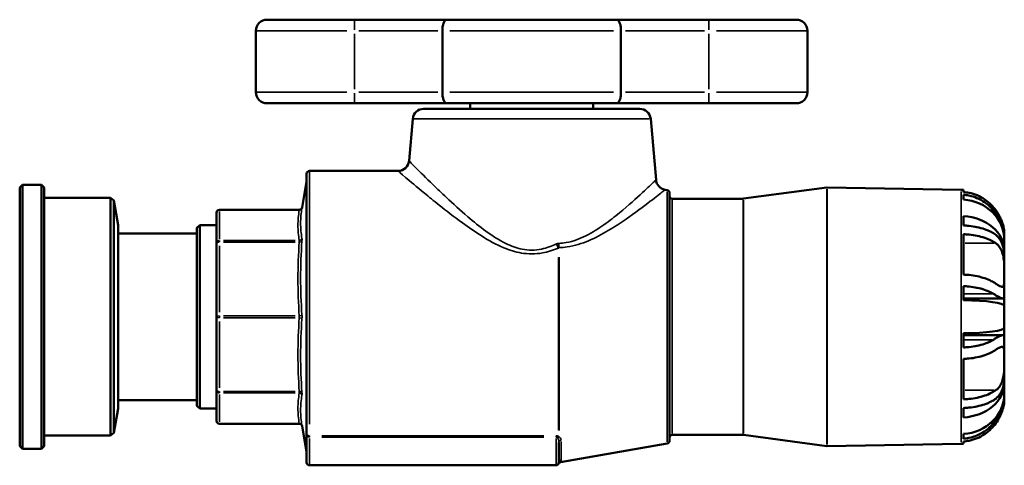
# Model space of a CAD drawing. Header units: millimetres. Extents: x -90 to 918, y -118 to 634.
# Tile 5 of 7: x 503 to 682, y 220 to 301. Entities that reach past the tile are written whole.
import ezdxf

# ---------------------------------------------------------------- set-up
doc = ezdxf.new("R2010")
doc.units = ezdxf.units.MM
doc.layers.add('Visible (ANSI)', color=7, linetype='Continuous', lineweight=50)
doc.layers.add('Visible Narrow (ANSI)', color=7, linetype='Continuous', lineweight=35)

msp = doc.modelspace()

# ---------------------------------------------------------------- linework, layer by layer
at = {"layer": 'Visible (ANSI)'}
for p, q in [((547.9241, 300.9274), (563.8241, 300.9274)), ((580.6014, 300.9274), (563.8241, 300.9274)), ((580.6014, 300.9274), (611.4868, 300.9274)), ((628.2641, 300.9274), (611.4868, 300.9274)), ((628.2641, 300.9274), (644.1641, 300.9274)), ((545.9241, 298.9274), (545.9241, 287.7274)), ((579.8103, 298.9274), (579.8103, 287.7274)), ((612.2779, 287.7274), (612.2779, 298.9274)), ((646.1641, 298.9274), (646.1641, 287.7274)), ((563.8241, 285.7274), (547.9241, 285.7274)), ((563.8241, 285.7274), (580.6014, 285.7274)), ((576.4029, 284.7274), (615.6853, 284.7274)), ((611.4868, 285.7274), (580.6014, 285.7274)), ((584.8566, 284.7274), (584.8566, 285.7274)), ((607.2316, 284.7274), (607.2316, 285.7274)), ((611.4868, 285.7274), (628.2641, 285.7274)), ((644.1641, 285.7274), (628.2641, 285.7274)), ((574.4105, 282.9017), (573.7414, 275.2531)), ((617.6777, 282.9017), (618.6476, 271.8158)), ((555.1358, 225.6957), (555.1358, 272.9274)), ((555.6358, 273.4274), (571.749, 273.4274)), ((502.9641, 270.4274), (503.4641, 270.9274)), ((502.9641, 223.4274), (502.9641, 270.4274)), ((503.4641, 270.9274), (503.4641, 222.9274)), ((503.4641, 270.9274), (506.9391, 270.9274)), ((506.9391, 222.9274), (506.9391, 270.9274)), ((507.4391, 270.4274), (506.9391, 270.9274)), ((507.4391, 270.4274), (507.4391, 223.4274)), ((554.2912, 266.7824), (555.1282, 271.5293)), ((634.5621, 268.3968), (649.7068, 270.4224)), ((674.1529, 270.0013), (649.7818, 270.4267)), ((507.4391, 268.5274), (519.4691, 268.5274)), ((519.4691, 225.3274), (519.4691, 268.5274)), ((520.0583, 268.0354), (519.4691, 268.5274)), ((620.6909, 269.9502), (620.2927, 270.0204)), ((621.1041, 269.4578), (621.1041, 224.3969)), ((674.5441, 269.9848), (674.5441, 269.5916)), ((674.5441, 269.0903), (674.5441, 268.2297)), ((520.0583, 268.0354), (520.0583, 225.8194)), ((520.8641, 263.5874), (520.0583, 268.0354)), ((621.6041, 268.3924), (634.4958, 268.3924)), ((538.7641, 265.8692), (538.7641, 260.3213)), ((539.2641, 266.3692), (553.7988, 266.3692)), ((674.5441, 265.2201), (674.5441, 263.5168)), ((520.8641, 230.2673), (520.8641, 263.5874)), ((535.1841, 263.0874), (535.6841, 263.5874)), ((535.6841, 263.5874), (535.6841, 230.2673)), ((535.6841, 263.5874), (538.7641, 263.5874)), ((520.8641, 262.0729), (535.1841, 262.0729)), ((535.1841, 230.7673), (535.1841, 263.0874)), ((674.5441, 261.9315), (674.5441, 254.5876)), ((681.9641, 261.4723), (681.94, 261.4723)), ((681.9641, 262.0525), (681.9641, 261.4723)), ((681.9641, 261.4723), (681.9641, 260.9012)), ((538.7641, 260.3213), (538.7641, 246.9274)), ((681.9641, 260.9012), (681.9641, 258.927)), ((681.9641, 258.927), (681.8944, 258.927)), ((681.9641, 258.927), (681.9641, 257.7931)), ((681.9641, 257.7931), (681.9641, 254.4899)), ((681.9641, 254.4899), (681.9641, 250.6066)), ((674.5441, 252.5009), (674.5441, 249.937)), ((681.9641, 250.6066), (681.9641, 248.9016)), ((681.7158, 250.2499), (674.5441, 250.2499)), ((681.9641, 248.9016), (681.9641, 244.9531)), ((538.7641, 246.9274), (538.7641, 233.5335)), ((674.5441, 243.9178), (674.5441, 241.3538)), ((681.7158, 243.6048), (674.5441, 243.6048)), ((681.9641, 244.9531), (681.9641, 243.2481)), ((681.9641, 243.2481), (681.9641, 239.3648)), ((674.5441, 239.2672), (674.5441, 231.9233)), ((681.9641, 239.3648), (681.9641, 236.0617)), ((681.9641, 234.9278), (681.8944, 234.9278)), ((681.9641, 236.0617), (681.9641, 234.9278)), ((681.9641, 234.9278), (681.9641, 232.9536)), ((538.7641, 233.5335), (538.7641, 227.9855)), ((681.9641, 232.9536), (681.9641, 232.3824)), ((520.8641, 231.7819), (535.1841, 231.7819)), ((681.9641, 232.3824), (681.94, 232.3824)), ((681.9641, 232.3824), (681.9641, 231.8022)), ((520.8641, 230.2673), (520.0583, 225.8194)), ((535.1841, 230.7673), (535.6841, 230.2673)), ((535.6841, 230.2673), (538.7641, 230.2673)), ((674.5441, 230.338), (674.5441, 228.6347)), ((539.2641, 227.4855), (553.7988, 227.4855)), ((520.0583, 225.8194), (519.4691, 225.3274)), ((554.2912, 227.0723), (555.1282, 222.3255)), ((555.1358, 225.6957), (555.1358, 225.2211)), ((674.5441, 225.625), (674.5441, 224.7644)), ((507.4391, 225.3274), (519.4691, 225.3274)), ((555.1358, 225.2211), (555.1358, 220.4274)), ((600.9711, 220.4274), (600.9711, 224.0748)), ((620.6909, 223.9045), (601.2836, 220.4825)), ((621.6041, 225.4624), (634.4958, 225.4624)), ((634.5621, 225.458), (649.7068, 223.4324)), ((674.1529, 223.8534), (649.7818, 223.428)), ((674.5441, 224.2631), (674.5441, 223.8699)), ((502.9641, 223.4274), (503.4641, 222.9274)), ((503.4641, 222.9274), (506.9391, 222.9274)), ((507.4391, 223.4274), (506.9391, 222.9274)), ((555.6358, 219.9274), (600.4711, 219.9274))]:
    msp.add_line(p, q, dxfattribs=at)
for centre, radius, start, end in [((547.9241, 298.9274), 2, 90, 180), ((644.1641, 298.9274), 2, 0, 90), ((547.9241, 287.7274), 2, 180, 270), ((644.1641, 287.7274), 2, 270, 0), ((576.4029, 282.7274), 2, 90, 175), ((615.6853, 282.7274), 2, 5, 90), ((571.749, 275.4274), 2, 270, 355), ((555.6358, 272.9274), 0.5, 90, 180), ((554.6358, 271.6161), 0.5, 350, 0), ((620.64, 271.9901), 2, 185, 260), ((649.7731, 269.9268), 0.5, 89, 97.618075), ((620.6041, 269.4578), 0.5, 0, 80), ((621.6041, 268.8924), 0.5, 180, 270), ((674.0141, 262.0525), 7.95, 86.177446, 89), ((553.7988, 266.8692), 0.5, 270, 350), ((634.4958, 268.8924), 0.5, 270, 277.618075), ((539.2641, 265.8692), 0.5, 90, 180), ((539.2641, 227.9855), 0.5, 180, 270), ((553.7988, 226.9855), 0.5, 10, 90), ((620.6041, 224.3969), 0.5, 280, 0), ((621.6041, 224.9624), 0.5, 90, 180), ((634.4958, 224.9624), 0.5, 82.381925, 90), ((674.0141, 231.8022), 7.95, 271, 273.822554), ((554.6358, 222.2386), 0.5, 0, 10), ((649.7731, 223.928), 0.5, 262.381925, 271), ((555.6358, 220.4274), 0.5, 180, 270), ((600.4711, 220.4274), 0.5, 270, 0), ((601.3704, 219.9901), 0.5, 100, 154.068042)]:
    msp.add_arc(centre, radius, start, end, dxfattribs=at)
for centre, ratio, start_param, end_param in [((674.0141, 260.9012), 0.92387953, 0, 1.50408018), ((674.0141, 258.927), 0.79335334, 0, 1.50408018), ((674.0141, 248.9016), 0.13052619, 0, 1.50408018), ((674.0141, 244.9531), 0.13052619, 4.77910513, 6.28318531), ((674.0141, 234.9278), 0.79335334, 4.77910513, 6.28318531), ((674.0141, 232.9536), 0.92387953, 4.77910513, 6.28318531)]:
    msp.add_ellipse(centre, major_axis=(7.95, 0), ratio=ratio, start_param=start_param, end_param=end_param, dxfattribs=at)
for points, knots in [([(580.6014, 300.9274), (580.6006, 300.9274), (580.5997, 300.9274), (580.5384, 300.9269), (580.4783, 300.9097), (580.3617, 300.8425), (580.3053, 300.7928), (580.1605, 300.616), (580.0782, 300.4603), (579.9459, 300.084), (579.8951, 299.8718), (579.8275, 299.4121), (579.8103, 299.1713), (579.8103, 298.9274)], [-0.654157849, -0.654157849, -0.654157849, -0.654157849, -0.653472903, -0.653472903, -0.605204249, -0.605204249, -0.55731498, -0.55731498, -0.475990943, -0.475990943, -0.400110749, -0.400110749, -0.326736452, -0.326736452, -0.326736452, -0.326736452]), ([(611.4868, 300.9274), (611.4877, 300.9274), (611.4885, 300.9274), (611.5499, 300.9269), (611.6099, 300.9097), (611.7266, 300.8425), (611.783, 300.7928), (611.9278, 300.616), (612.01, 300.4603), (612.1424, 300.084), (612.1931, 299.8718), (612.2608, 299.4121), (612.2779, 299.1713), (612.2779, 298.9274)], [-0.000684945, -0.000684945, -0.000684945, -0.000684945, 0, 0, 0.048268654, 0.048268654, 0.096157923, 0.096157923, 0.17748196, 0.17748196, 0.253362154, 0.253362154, 0.326736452, 0.326736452, 0.326736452, 0.326736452]), ([(579.8103, 287.7274), (579.8103, 287.4834), (579.8275, 287.2426), (579.8951, 286.783), (579.9459, 286.5708), (580.0782, 286.1945), (580.1605, 286.0388), (580.3053, 285.8619), (580.3617, 285.8122), (580.4783, 285.745), (580.5384, 285.7279), (580.5997, 285.7274), (580.6006, 285.7274), (580.6014, 285.7274)], [-0.326736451, -0.326736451, -0.326736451, -0.326736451, -0.253362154, -0.253362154, -0.177481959, -0.177481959, -0.096157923, -0.096157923, -0.048268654, -0.048268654, 0, 0, 0.000684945, 0.000684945, 0.000684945, 0.000684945]), ([(611.4868, 285.7274), (611.4877, 285.7274), (611.4885, 285.7274), (611.5499, 285.7279), (611.6099, 285.745), (611.7266, 285.8122), (611.783, 285.8619), (611.9278, 286.0388), (612.01, 286.1945), (612.1424, 286.5708), (612.1931, 286.783), (612.2608, 287.2426), (612.2779, 287.4834), (612.2779, 287.7274)], [-0.654157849, -0.654157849, -0.654157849, -0.654157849, -0.653472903, -0.653472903, -0.605204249, -0.605204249, -0.55731498, -0.55731498, -0.475990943, -0.475990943, -0.400110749, -0.400110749, -0.326736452, -0.326736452, -0.326736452, -0.326736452]), ([(680.4269, 266.2925), (680.1718, 266.6489), (679.8898, 266.9793), (679.2608, 267.6152), (678.8492, 267.9627), (677.9616, 268.5623), (677.4856, 268.8144), (676.5831, 269.1916), (676.0738, 269.3521), (675.2165, 269.5242), (674.8751, 269.5691), (674.5441, 269.5916)], [4.136227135, 4.136227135, 4.136227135, 4.136227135, 4.257176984, 4.257176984, 4.404547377, 4.404547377, 4.55191777, 4.55191777, 4.69800116, 4.69800116, 4.792515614, 4.792515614, 4.792515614, 4.792515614]), ([(674.5441, 269.0903), (674.8701, 269.0677), (675.2062, 269.0228), (676.0526, 268.8508), (676.5563, 268.6901), (677.4535, 268.311), (677.9287, 268.0558), (678.8135, 267.4497), (679.2233, 267.0987), (679.7051, 266.6048), (679.8429, 266.4529), (679.9773, 266.2925)], [0.05156186, 0.05156186, 0.05156186, 0.05156186, 0.144636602, 0.144636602, 0.289273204, 0.289273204, 0.436857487, 0.436857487, 0.58444177, 0.58444177, 0.643831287, 0.643831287, 0.643831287, 0.643831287]), ([(679.9773, 266.2925), (680.2749, 265.9373), (680.5462, 265.5614), (680.9882, 264.8452), (681.1667, 264.5112), (681.4325, 263.9273), (681.5306, 263.6802), (681.7065, 263.1639), (681.7797, 262.8982), (681.9264, 262.2122), (681.9641, 261.8195), (681.9641, 261.4723)], [-0.596069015, -0.596069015, -0.596069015, -0.596069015, -0.457212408, -0.457212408, -0.340827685, -0.340827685, -0.255105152, -0.255105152, -0.159661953, -0.159661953, 0, 0, 0, 0]), ([(681.9641, 262.0525), (681.9641, 262.0525), (681.9641, 262.0528), (681.9641, 262.0641), (681.9662, 262.1643), (681.9436, 262.547), (681.9155, 262.8386), (681.7817, 263.4723), (681.7004, 263.7721), (681.5042, 264.3281), (681.4063, 264.5693), (681.1724, 265.0732), (681.0359, 265.3331), (680.7433, 265.8294), (680.5902, 266.0644), (680.4269, 266.2925)], [-1.189862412, -1.189862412, -1.189862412, -1.189862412, -1.182549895, -1.182549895, -1.058908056, -1.058908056, -0.925949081, -0.925949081, -0.829099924, -0.829099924, -0.759033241, -0.759033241, -0.685044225, -0.685044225, -0.616050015, -0.616050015, -0.616050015, -0.616050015]), ([(679.9773, 262.1179), (679.8429, 262.1981), (679.7051, 262.274), (679.2233, 262.5209), (678.8135, 262.6964), (677.9287, 262.9995), (677.4535, 263.1271), (676.5563, 263.3167), (676.0526, 263.397), (675.2062, 263.483), (674.8701, 263.5054), (674.5441, 263.5168)], [4.455203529, 4.455203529, 4.455203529, 4.455203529, 4.514593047, 4.514593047, 4.66217733, 4.66217733, 4.809761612, 4.809761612, 4.954398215, 4.954398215, 5.047472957, 5.047472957, 5.047472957, 5.047472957]), ([(674.5441, 261.9315), (674.8751, 261.9202), (675.2165, 261.8977), (676.0738, 261.8117), (676.5831, 261.7314), (677.4856, 261.5428), (677.9616, 261.4168), (678.8492, 261.117), (679.2608, 260.9432), (679.8898, 260.6253), (680.1718, 260.4601), (680.4269, 260.2819)], [0.051568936, 0.051568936, 0.051568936, 0.051568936, 0.14608339, 0.14608339, 0.292166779, 0.292166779, 0.439537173, 0.439537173, 0.586907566, 0.586907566, 0.707857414, 0.707857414, 0.707857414, 0.707857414]), ([(681.9641, 257.7931), (681.9641, 257.8497), (681.9637, 257.9061), (681.9546, 258.4711), (681.9082, 258.9583), (681.7525, 259.6822), (681.679, 259.9339), (681.5058, 260.3868), (681.4101, 260.5887), (681.1525, 261.0349), (680.9806, 261.2654), (680.5464, 261.7265), (680.2749, 261.9402), (679.9773, 262.1179)], [-0.743573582, -0.743573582, -0.743573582, -0.743573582, -0.726234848, -0.726234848, -0.569517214, -0.569517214, -0.478968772, -0.478968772, -0.396950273, -0.396950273, -0.285055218, -0.285055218, -0.145328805, -0.145328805, -0.145328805, -0.145328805]), ([(680.4269, 260.2819), (680.5814, 260.174), (680.7233, 260.0512), (681.0409, 259.7146), (681.2064, 259.4811), (681.4712, 258.9747), (681.574, 258.7135), (681.7626, 258.0676), (681.833, 257.6781), (681.9363, 256.755), (681.9534, 256.226), (681.9654, 255.2823), (681.9641, 254.8701), (681.9641, 254.4899)], [-2.239614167, -2.239614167, -2.239614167, -2.239614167, -2.157988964, -2.157988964, -2.039703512, -2.039703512, -1.935489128, -1.935489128, -1.802417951, -1.802417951, -1.633551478, -1.633551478, -1.49246357, -1.49246357, -1.49246357, -1.49246357]), ([(680.4269, 252.938), (680.1718, 253.1162), (679.8898, 253.2814), (679.2608, 253.5993), (678.8492, 253.7731), (677.9616, 254.0729), (677.4856, 254.199), (676.5831, 254.3875), (676.0738, 254.4678), (675.2165, 254.5538), (674.8751, 254.5763), (674.5441, 254.5876)], [4.13619609, 4.13619609, 4.13619609, 4.13619609, 4.257145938, 4.257145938, 4.404516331, 4.404516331, 4.551886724, 4.551886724, 4.697970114, 4.697970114, 4.792484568, 4.792484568, 4.792484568, 4.792484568]), ([(681.9641, 254.4899), (681.9641, 254.385), (681.9641, 254.2825), (681.964, 253.7766), (681.9647, 253.4238), (681.931, 252.8327), (681.8923, 252.6129), (681.7395, 252.4044), (681.6548, 252.3661), (681.4419, 252.374), (681.3213, 252.4114), (680.9919, 252.5651), (680.7709, 252.7019), (680.4913, 252.8932), (680.4594, 252.9153), (680.4269, 252.938)], [-1.49246357, -1.49246357, -1.49246357, -1.49246357, -1.453509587, -1.453509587, -1.294876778, -1.294876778, -1.123093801, -1.123093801, -1.006266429, -1.006266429, -0.901840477, -0.901840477, -0.762024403, -0.762024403, -0.744314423, -0.744314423, -0.744314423, -0.744314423]), ([(674.5441, 252.5009), (674.8701, 252.4896), (675.2062, 252.4672), (676.0526, 252.3811), (676.5563, 252.3008), (677.4535, 252.1113), (677.9287, 251.9837), (678.8135, 251.6806), (679.2233, 251.5051), (679.7051, 251.2582), (679.8429, 251.1822), (679.9773, 251.102)], [0.05156186, 0.05156186, 0.05156186, 0.05156186, 0.144636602, 0.144636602, 0.289273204, 0.289273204, 0.436857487, 0.436857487, 0.58444177, 0.58444177, 0.643831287, 0.643831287, 0.643831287, 0.643831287]), ([(679.9773, 251.102), (680.307, 250.9052), (680.6044, 250.7275), (681.0152, 250.5021), (681.1527, 250.4316), (681.367, 250.336), (681.4499, 250.3042), (681.6054, 250.2587), (681.6754, 250.2476), (681.8318, 250.2551), (681.8957, 250.2988), (681.954, 250.4406), (681.9641, 250.5151), (681.9641, 250.6066)], [-0.717862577, -0.717862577, -0.717862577, -0.717862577, -0.564116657, -0.564116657, -0.474147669, -0.474147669, -0.406666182, -0.406666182, -0.331863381, -0.331863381, -0.206700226, -0.206700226, -0.123067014, -0.123067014, -0.123067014, -0.123067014]), ([(681.9641, 243.2481), (681.9641, 243.3941), (681.9382, 243.4958), (681.8277, 243.5954), (681.7595, 243.6114), (681.6037, 243.5957), (681.5273, 243.5761), (681.3463, 243.5111), (681.2406, 243.4642), (680.9234, 243.3067), (680.6917, 243.1754), (680.2884, 242.9385), (680.1365, 242.8478), (679.9773, 242.7527)], [-0.815494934, -0.815494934, -0.815494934, -0.815494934, -0.681590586, -0.681590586, -0.579568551, -0.579568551, -0.50591268, -0.50591268, -0.427094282, -0.427094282, -0.292707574, -0.292707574, -0.218144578, -0.218144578, -0.218144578, -0.218144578]), ([(679.9773, 242.7527), (679.8429, 242.6725), (679.7051, 242.5966), (679.2233, 242.3496), (678.8135, 242.1742), (677.9287, 241.8711), (677.4535, 241.7435), (676.5563, 241.5539), (676.0526, 241.4736), (675.2062, 241.3876), (674.8701, 241.3651), (674.5441, 241.3538)], [4.455337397, 4.455337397, 4.455337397, 4.455337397, 4.514726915, 4.514726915, 4.662311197, 4.662311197, 4.80989548, 4.80989548, 4.954532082, 4.954532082, 5.047606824, 5.047606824, 5.047606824, 5.047606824]), ([(674.5441, 239.2672), (674.8751, 239.2784), (675.2165, 239.3009), (676.0738, 239.387), (676.5831, 239.4672), (677.4856, 239.6558), (677.9616, 239.7819), (678.8492, 240.0817), (679.2608, 240.2554), (679.8898, 240.5733), (680.1718, 240.7385), (680.4269, 240.9167)], [0.051568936, 0.051568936, 0.051568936, 0.051568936, 0.14608339, 0.14608339, 0.292166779, 0.292166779, 0.439537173, 0.439537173, 0.586907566, 0.586907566, 0.707857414, 0.707857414, 0.707857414, 0.707857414]), ([(680.4269, 240.9167), (680.52, 240.9818), (680.6087, 241.0419), (680.9131, 241.2405), (681.1076, 241.3517), (681.4073, 241.4715), (681.5202, 241.4944), (681.7212, 241.4653), (681.798, 241.3988), (681.9217, 241.1159), (681.9465, 240.8597), (681.9664, 240.1982), (681.9641, 239.8064), (681.9641, 239.3648)], [-2.194537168, -2.194537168, -2.194537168, -2.194537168, -2.145474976, -2.145474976, -2.017458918, -2.017458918, -1.913180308, -1.913180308, -1.789409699, -1.789409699, -1.621726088, -1.621726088, -1.461476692, -1.461476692, -1.461476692, -1.461476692]), ([(681.9641, 239.3648), (681.9641, 239.3215), (681.9641, 239.2778), (681.9641, 238.7879), (681.966, 238.3041), (681.9408, 237.2702), (681.9099, 236.7288), (681.7718, 235.8469), (681.6912, 235.5034), (681.4833, 234.9075), (681.3651, 234.6549), (681.0458, 234.1379), (680.8343, 233.8966), (680.5411, 233.6559), (680.4849, 233.6133), (680.4269, 233.5728)], [-1.461476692, -1.461476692, -1.461476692, -1.461476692, -1.445777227, -1.445777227, -1.287504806, -1.287504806, -1.117674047, -1.117674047, -0.998461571, -0.998461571, -0.893913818, -0.893913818, -0.759429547, -0.759429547, -0.72864615, -0.72864615, -0.72864615, -0.72864615]), ([(679.9773, 231.7369), (680.0426, 231.7759), (680.1068, 231.8166), (680.5001, 232.0833), (680.7936, 232.3568), (681.171, 232.8566), (681.2867, 233.0403), (681.4785, 233.4106), (681.5573, 233.593), (681.7133, 234.0314), (681.7829, 234.2916), (681.9268, 235.0403), (681.9641, 235.5419), (681.9641, 236.0617)], [-0.625201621, -0.625201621, -0.625201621, -0.625201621, -0.594720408, -0.594720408, -0.434334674, -0.434334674, -0.351920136, -0.351920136, -0.280226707, -0.280226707, -0.188439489, -0.188439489, -0.028971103, -0.028971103, -0.028971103, -0.028971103]), ([(680.4269, 233.5728), (680.1718, 233.3946), (679.8898, 233.2294), (679.2608, 232.9115), (678.8492, 232.7378), (677.9616, 232.438), (677.4856, 232.3119), (676.5831, 232.1233), (676.0738, 232.0431), (675.2165, 231.957), (674.8751, 231.9345), (674.5441, 231.9233)], [4.136195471, 4.136195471, 4.136195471, 4.136195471, 4.25714532, 4.25714532, 4.404515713, 4.404515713, 4.551886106, 4.551886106, 4.697969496, 4.697969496, 4.79248395, 4.79248395, 4.79248395, 4.79248395]), ([(674.5441, 230.338), (674.8701, 230.3493), (675.2062, 230.3717), (676.0526, 230.4578), (676.5563, 230.5381), (677.4535, 230.7276), (677.9287, 230.8552), (678.8135, 231.1583), (679.2233, 231.3338), (679.7051, 231.5807), (679.8429, 231.6567), (679.9773, 231.7369)], [0.05156186, 0.05156186, 0.05156186, 0.05156186, 0.144636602, 0.144636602, 0.289273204, 0.289273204, 0.436857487, 0.436857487, 0.58444177, 0.58444177, 0.643831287, 0.643831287, 0.643831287, 0.643831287]), ([(681.9641, 232.3824), (681.9641, 232.172), (681.9504, 231.9436), (681.8779, 231.3885), (681.8089, 231.0582), (681.6504, 230.5201), (681.5839, 230.3243), (681.441, 229.9539), (681.3671, 229.7804), (681.1829, 229.3856), (681.0687, 229.1653), (680.6672, 228.4639), (680.3421, 227.9978), (679.9773, 227.5622)], [-0.596658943, -0.596658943, -0.596658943, -0.596658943, -0.49934701, -0.49934701, -0.376125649, -0.376125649, -0.307330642, -0.307330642, -0.24719088, -0.24719088, -0.170447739, -0.170447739, 0, 0, 0, 0]), ([(680.4269, 227.5622), (680.4829, 227.6405), (680.5374, 227.719), (680.8329, 228.1591), (681.0477, 228.5328), (681.3703, 229.1978), (681.4891, 229.4839), (681.6968, 230.0725), (681.7768, 230.3642), (681.9113, 230.9896), (681.9412, 231.2818), (681.9672, 231.6938), (681.9641, 231.8022), (681.9641, 231.8022)], [-2.175641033, -2.175641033, -2.175641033, -2.175641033, -2.14607881, -2.14607881, -2.010538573, -2.010538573, -1.905635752, -1.905635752, -1.786474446, -1.786474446, -1.62037043, -1.62037043, -1.448061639, -1.448061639, -1.448061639, -1.448061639]), ([(679.9773, 227.5622), (679.8429, 227.4018), (679.7051, 227.2499), (679.2233, 226.7561), (678.8135, 226.4051), (677.9287, 225.7989), (677.4535, 225.5438), (676.5563, 225.1646), (676.0526, 225.004), (675.2062, 224.832), (674.8701, 224.7871), (674.5441, 224.7644)], [4.455337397, 4.455337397, 4.455337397, 4.455337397, 4.514726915, 4.514726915, 4.662311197, 4.662311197, 4.80989548, 4.80989548, 4.954532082, 4.954532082, 5.047606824, 5.047606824, 5.047606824, 5.047606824]), ([(674.5441, 224.2631), (674.8751, 224.2856), (675.2165, 224.3305), (676.0738, 224.5027), (676.5831, 224.6632), (677.4856, 225.0403), (677.9616, 225.2925), (678.8492, 225.8921), (679.2608, 226.2396), (679.8898, 226.8754), (680.1718, 227.2058), (680.4269, 227.5622)], [0.051568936, 0.051568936, 0.051568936, 0.051568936, 0.14608339, 0.14608339, 0.292166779, 0.292166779, 0.439537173, 0.439537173, 0.586907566, 0.586907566, 0.707857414, 0.707857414, 0.707857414, 0.707857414])]:
    msp.add_open_spline(points, degree=3, knots=knots, dxfattribs=at)
at = {"layer": 'Visible Narrow (ANSI)'}
for p, q in [((563.8241, 300.9212), (563.8241, 299.0843)), ((628.2641, 300.9212), (628.2641, 299.0843)), ((562.4197, 298.9274), (545.9793, 298.9274)), ((563.8241, 298.3674), (563.8241, 288.2874)), ((564.6234, 298.9274), (579.011, 298.9274)), ((610.9166, 298.9274), (581.1717, 298.9274)), ((613.0773, 298.9274), (627.4648, 298.9274)), ((628.2641, 298.3674), (628.2641, 288.2874)), ((646.1089, 298.9274), (629.6685, 298.9274)), ((545.9793, 287.7274), (562.4197, 287.7274)), ((563.8241, 287.5705), (563.8241, 285.7335)), ((579.011, 287.7274), (564.6234, 287.7274)), ((581.1717, 287.7274), (610.9166, 287.7274)), ((627.4648, 287.7274), (613.0773, 287.7274)), ((628.2641, 287.5705), (628.2641, 285.7335)), ((629.6685, 287.7274), (646.1089, 287.7274)), ((617.4114, 282.9017), (574.6769, 282.9017)), ((555.6358, 273.2162), (555.6358, 227.3867)), ((555.1282, 222.6283), (555.1282, 271.2264)), ((620.6909, 224.188), (620.6909, 269.6668)), ((649.7068, 223.7216), (649.7068, 270.1331)), ((649.7818, 270.1374), (649.7818, 223.7173)), ((674.1529, 224.1375), (674.1529, 269.7172)), ((621.6041, 268.1281), (621.6041, 225.7266)), ((634.4958, 225.7266), (634.4958, 268.1281)), ((634.5621, 268.1325), (634.5621, 225.7223)), ((539.2641, 266.3691), (539.2641, 266.3348)), ((539.2641, 261.0606), (539.2641, 266.0538)), ((539.9902, 266.3312), (553.0599, 266.3312)), ((679.9491, 266.2925), (679.4413, 266.2925)), ((539.2641, 260.7754), (539.2641, 260.5306)), ((539.2641, 247.7884), (539.2641, 259.8429)), ((553.0599, 260.7832), (539.9902, 260.7832)), ((539.9902, 260.5126), (553.0599, 260.5126)), ((680.1328, 260.2819), (674.8383, 260.2819)), ((601.0141, 257.7696), (601.0141, 226.2431)), ((600.9273, 226.3352), (600.9273, 257.6717)), ((679.7056, 251.102), (674.8158, 251.102)), ((539.2641, 247.1004), (539.2641, 246.7543)), ((553.0599, 247.1187), (539.9902, 247.1187)), ((539.2641, 234.0118), (539.2641, 246.0663)), ((539.9902, 246.736), (553.0599, 246.736)), ((679.7056, 242.7527), (674.8158, 242.7527)), ((539.2641, 233.3241), (539.2641, 233.0794)), ((539.2641, 227.801), (539.2641, 232.7941)), ((553.0599, 233.3421), (539.9902, 233.3421)), ((539.9902, 233.0715), (553.0599, 233.0715)), ((680.1328, 233.5728), (674.8383, 233.5728)), ((539.2641, 227.5199), (539.2641, 227.4856)), ((553.0599, 227.5236), (539.9902, 227.5236)), ((679.9491, 227.5622), (679.4413, 227.5622)), ((555.6358, 225.0642), (555.6358, 225.2784)), ((555.6358, 220.1835), (555.6358, 224.7939)), ((598.2293, 225.2874), (557.8776, 225.2874)), ((557.8776, 225.0501), (598.2293, 225.0501)), ((600.4711, 225.0642), (600.4711, 225.2784)), ((600.4711, 224.7939), (600.4711, 220.1835)), ((601.3842, 224.2314), (601.3842, 221.0051))]:
    msp.add_line(p, q, dxfattribs=at)
for centre, major_axis, ratio, start_param, end_param in [((539.2641, 265.8692), (-0.5, 0), 0.92387953, 4.7909288, 6.20464549), ((553.786, 266.7931), (0.4931, -0.0829), 0.92197393, 4.9365656, 6.20412867), ((539.2641, 260.3213), (-0.5, 0), 0.92387953, 4.7909288, 6.20464549), ((539.2641, 260.3213), (-0.5, 0), 0.38268343, 4.7909288, 6.20464549), ((553.786, 261.2452), (0.4931, 0.0829), 0.92197393, 4.6290527, 5.89661577), ((553.786, 260.704), (0.4988, -0.0347), 0.38189411, 4.80939319, 6.07695626), ((600.9273, 260.3428), (0.8009, -1.8327), 0.20892466, 4.73831172, 5.13624768), ((601.3614, 260.4437), (0.053, -1.9993), 0.2098046, 4.81410408, 5.17368976), ((539.2641, 246.9274), (-0.5, 0), 0.38268343, 4.7909288, 6.20464549), ((553.786, 247.3101), (0.4988, 0.0347), 0.38189411, 4.75622511, 6.02378817), ((539.2641, 246.9274), (-0.5, 0), 0.38268343, 0.07853982, 1.49225651), ((553.786, 246.5447), (0.4988, -0.0347), 0.38189411, 0.25939713, 1.5269602), ((539.2641, 233.5335), (-0.5, 0), 0.38268343, 0.07853982, 1.49225651), ((539.2641, 233.5335), (-0.5, 0), 0.92387953, 0.07853982, 1.49225651), ((553.786, 233.1508), (0.4988, 0.0347), 0.38189411, 0.20622905, 1.47379211), ((553.786, 232.6096), (0.4931, -0.0829), 0.92197393, 0.38656954, 1.65413261), ((539.2641, 227.9855), (-0.5, 0), 0.92387953, 0.07853982, 1.49225651), ((553.786, 227.0616), (0.4931, 0.0829), 0.92197393, 0.07905664, 1.34661971), ((555.6358, 225.6957), (-0.5, 0), 0.81660391, 0.07853982, 1.49225651), ((555.6358, 225.2211), (-0.5, 0), 0.34202014, 0.07853982, 1.49225651), ((600.9273, 224.7686), (0.2267, 0.4456), 0.54579156, 0.78814393, 1.46859852), ((601.101, 224.682), (0.2254, 0.4463), 0.68276867, 0.90539491, 1.58012936), ((601.4711, 224.0748), (-0.5, 0), 0.84892286, 4.95673508, 6.21337214), ((601.4711, 220.4274), (-0.5, 0), 0.98441468, 4.95673508, 6.21337214)]:
    msp.add_ellipse(centre, major_axis=major_axis, ratio=ratio, start_param=start_param, end_param=end_param, dxfattribs=at)
for points, knots in [([(600.5475, 260.1685), (599.6849, 259.7595), (598.7772, 259.4243), (596.6768, 258.9922), (595.4693, 258.9878), (593.2844, 259.4235), (592.2999, 259.7963), (590.0702, 260.8858), (588.8682, 261.6731), (586.5698, 263.3397), (585.4755, 264.2268), (583.0426, 266.2944), (581.747, 267.4749), (579.6771, 269.4105), (578.8565, 270.1964), (576.821, 272.17), (575.7424, 273.2439), (574.2458, 274.742), (573.8124, 275.1812), (573.7441, 275.2503), (573.7414, 275.253), (573.7415, 275.2528)], [0, 0, 0, 0, 0.31334225, 0.31334225, 0.69818071, 0.69818071, 1.03866512, 1.03866512, 1.51338635, 1.51338635, 1.99864044, 1.99864044, 2.64909889, 2.64909889, 3.12835377, 3.12835377, 3.95094273, 3.95094273, 4.74223784, 4.74223784, 4.81095284, 4.81095284, 4.81095284, 4.81095284]), ([(571.7492, 273.4272), (571.7491, 273.4273), (571.752, 273.4248), (571.827, 273.3606), (572.3025, 272.9522), (573.9432, 271.5592), (575.1248, 270.5607), (577.3512, 268.7256), (578.2479, 267.9949), (580.508, 266.1951), (581.9211, 265.0974), (584.5708, 263.1749), (585.7615, 262.35), (588.2599, 260.8004), (589.5653, 260.0684), (591.9847, 259.0553), (593.0524, 258.7087), (595.4211, 258.3035), (596.7299, 258.3077), (599.007, 258.7094), (599.9914, 259.0211), (600.9273, 259.4014)], [-4.81095284, -4.81095284, -4.81095284, -4.81095284, -4.74223784, -4.74223784, -3.95094273, -3.95094273, -3.12835377, -3.12835377, -2.64909889, -2.64909889, -1.99864044, -1.99864044, -1.51338635, -1.51338635, -1.03866512, -1.03866512, -0.69818071, -0.69818071, -0.31334225, -0.31334225, 0, 0, 0, 0]), ([(618.6461, 271.8139), (618.6456, 271.8133), (618.5282, 271.7003), (617.8981, 271.0954), (617.1693, 270.3969), (615.0853, 268.4684), (613.6689, 267.1826), (611.1418, 265.1083), (610.2002, 264.3705), (608.174, 262.9403), (607.088, 262.2433), (604.7942, 261.0929), (603.5916, 260.6292), (601.8625, 260.33), (601.4074, 260.2826), (600.9477, 260.2694)], [3.63894737, 3.63894737, 3.63894737, 3.63894737, 4.09288963, 4.09288963, 4.87080435, 4.87080435, 5.75247577, 5.75247577, 6.21894006, 6.21894006, 6.68540435, 6.68540435, 7.12511106, 7.12511106, 7.2781035, 7.2781035, 7.2781035, 7.2781035]), ([(601.0141, 259.5083), (601.5126, 259.5177), (602.0062, 259.559), (603.8819, 259.8261), (605.1873, 260.2489), (607.6792, 261.2999), (608.8602, 261.9376), (611.0655, 263.2451), (612.0915, 263.9192), (614.847, 265.8121), (616.3945, 266.9825), (618.6736, 268.7346), (619.4717, 269.3678), (620.1619, 269.9159), (620.2905, 270.0183), (620.291, 270.0188)], [-7.2781035, -7.2781035, -7.2781035, -7.2781035, -7.12511106, -7.12511106, -6.68540435, -6.68540435, -6.21894006, -6.21894006, -5.75247577, -5.75247577, -4.87080435, -4.87080435, -4.09288963, -4.09288963, -3.63894737, -3.63894737, -3.63894737, -3.63894737]), ([(554.2784, 266.7063), (554.2845, 266.7423), (554.2885, 266.766), (554.2909, 266.7804), (554.2912, 266.7824), (554.2912, 266.7824)], [-0.0785928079, -0.0785928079, -0.0785928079, -0.0785928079, -0.0502935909, -0.0502935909, -0.0392954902, -0.0392954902, -0.0392954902, -0.0392954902]), ([(553.786, 266.3312), (553.6308, 265.4077), (553.5446, 264.4825), (553.5446, 263.5572), (553.5446, 262.6319), (553.6308, 261.7067), (553.786, 260.7832)], [1.68740075, 1.68740075, 1.68740075, 1.68740075, 2.41280291, 2.41280291, 2.41280291, 3.13820508, 3.13820508, 3.13820508, 3.13820508]), ([(553.7988, 266.3692), (553.7988, 266.3692), (553.7985, 266.3682), (553.7961, 266.361), (553.7921, 266.3492), (553.786, 266.3312)], [0.0392954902, 0.0392954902, 0.0392954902, 0.0392954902, 0.0502935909, 0.0502935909, 0.0785928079, 0.0785928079, 0.0785928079, 0.0785928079]), ([(554.2784, 261.1826), (554.1232, 262.0992), (554.037, 263.0179), (554.037, 263.9389), (554.037, 264.8599), (554.1232, 265.7831), (554.2784, 266.7063)], [-3.13820508, -3.13820508, -3.13820508, -3.13820508, -2.41280291, -2.41280291, -2.41280291, -1.68740075, -1.68740075, -1.68740075, -1.68740075]), ([(553.786, 260.5126), (553.6308, 258.2832), (553.5446, 256.0496), (553.5446, 253.8157), (553.5446, 251.5817), (553.6308, 249.3481), (553.786, 247.1187)], [1.68740075, 1.68740075, 1.68740075, 1.68740075, 2.41280291, 2.41280291, 2.41280291, 3.13820508, 3.13820508, 3.13820508, 3.13820508]), ([(553.786, 260.7832), (553.7902, 260.7709), (553.7933, 260.7557), (553.7989, 260.7094), (553.7997, 260.6742), (553.7961, 260.5971), (553.7921, 260.5561), (553.786, 260.5126)], [0, 0, 0, 0, 0.0193436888, 0.0193436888, 0.0502935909, 0.0502935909, 0.0785928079, 0.0785928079, 0.0785928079, 0.0785928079]), ([(554.2784, 247.3084), (554.1232, 249.5279), (554.037, 251.7503), (554.037, 253.9738), (554.037, 256.1973), (554.1232, 258.4215), (554.2784, 260.6438)], [-3.13820508, -3.13820508, -3.13820508, -3.13820508, -2.41280291, -2.41280291, -2.41280291, -1.68740075, -1.68740075, -1.68740075, -1.68740075]), ([(554.2784, 260.6438), (554.2845, 260.7305), (554.2885, 260.8121), (554.2921, 260.9656), (554.2913, 261.0358), (554.2857, 261.1279), (554.2826, 261.1582), (554.2784, 261.1826)], [-0.0785928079, -0.0785928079, -0.0785928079, -0.0785928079, -0.0502935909, -0.0502935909, -0.0193436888, -0.0193436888, 0, 0, 0, 0]), ([(600.9477, 260.2694), (600.9175, 260.2685), (600.8873, 260.2661), (600.8093, 260.2559), (600.7617, 260.2458), (600.6578, 260.2158), (600.6018, 260.1942), (600.5475, 260.1685)], [0, 0, 0, 0, 0.0100623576, 0.0100623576, 0.0261621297, 0.0261621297, 0.0458870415, 0.0458870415, 0.0458870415, 0.0458870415]), ([(600.9273, 259.4014), (600.9391, 259.4253), (600.9513, 259.4461), (600.9738, 259.4768), (600.9841, 259.488), (601.001, 259.5015), (601.0076, 259.5055), (601.0141, 259.5083)], [-0.0458870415, -0.0458870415, -0.0458870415, -0.0458870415, -0.0261621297, -0.0261621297, -0.0100623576, -0.0100623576, 0, 0, 0, 0]), ([(553.786, 247.1187), (553.7902, 247.089), (553.7933, 247.058), (553.7989, 246.9759), (553.7997, 246.9238), (553.7961, 246.8256), (553.7921, 246.7795), (553.786, 246.736)], [0, 0, 0, 0, 0.0193436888, 0.0193436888, 0.0502935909, 0.0502935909, 0.0785928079, 0.0785928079, 0.0785928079, 0.0785928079]), ([(554.2784, 246.5464), (554.2845, 246.6329), (554.2885, 246.7248), (554.2921, 246.9202), (554.2913, 247.024), (554.2857, 247.1876), (554.2826, 247.2492), (554.2784, 247.3084)], [-0.0785928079, -0.0785928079, -0.0785928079, -0.0785928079, -0.0502935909, -0.0502935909, -0.0193436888, -0.0193436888, 0, 0, 0, 0]), ([(553.786, 246.736), (553.6308, 244.5066), (553.5446, 242.273), (553.5446, 240.0391), (553.5446, 237.8051), (553.6308, 235.5715), (553.786, 233.3421)], [1.68740075, 1.68740075, 1.68740075, 1.68740075, 2.41280291, 2.41280291, 2.41280291, 3.13820508, 3.13820508, 3.13820508, 3.13820508]), ([(554.2784, 233.211), (554.1232, 235.4333), (554.037, 237.6575), (554.037, 239.881), (554.037, 242.1044), (554.1232, 244.3268), (554.2784, 246.5464)], [-3.13820508, -3.13820508, -3.13820508, -3.13820508, -2.41280291, -2.41280291, -2.41280291, -1.68740075, -1.68740075, -1.68740075, -1.68740075]), ([(553.786, 233.0715), (553.6308, 232.1481), (553.5446, 231.2229), (553.5446, 230.2975), (553.5446, 229.3722), (553.6308, 228.447), (553.786, 227.5236)], [1.68740075, 1.68740075, 1.68740075, 1.68740075, 2.41280291, 2.41280291, 2.41280291, 3.13820508, 3.13820508, 3.13820508, 3.13820508]), ([(553.786, 233.3421), (553.7902, 233.3124), (553.7933, 233.2838), (553.7989, 233.214), (553.7997, 233.1755), (553.7961, 233.1137), (553.7921, 233.0895), (553.786, 233.0715)], [0, 0, 0, 0, 0.0193436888, 0.0193436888, 0.0502935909, 0.0502935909, 0.0785928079, 0.0785928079, 0.0785928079, 0.0785928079]), ([(554.2784, 232.6721), (554.2845, 232.7079), (554.2885, 232.7561), (554.2921, 232.8789), (554.2913, 232.9557), (554.2857, 233.0948), (554.2826, 233.1517), (554.2784, 233.211)], [-0.0785928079, -0.0785928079, -0.0785928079, -0.0785928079, -0.0502935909, -0.0502935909, -0.0193436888, -0.0193436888, 0, 0, 0, 0]), ([(554.2784, 227.1484), (554.1232, 228.0717), (554.037, 228.9948), (554.037, 229.9158), (554.037, 230.8368), (554.1232, 231.7555), (554.2784, 232.6721)], [-3.13820508, -3.13820508, -3.13820508, -3.13820508, -2.41280291, -2.41280291, -2.41280291, -1.68740075, -1.68740075, -1.68740075, -1.68740075]), ([(553.786, 227.5236), (553.7902, 227.5113), (553.7933, 227.5018), (553.7977, 227.4888), (553.7988, 227.4855), (553.7988, 227.4855)], [0, 0, 0, 0, 0.0193436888, 0.0193436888, 0.0392954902, 0.0392954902, 0.0392954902, 0.0392954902]), ([(554.2912, 227.0724), (554.2912, 227.0724), (554.2901, 227.079), (554.2857, 227.1049), (554.2826, 227.1238), (554.2784, 227.1484)], [-0.0392954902, -0.0392954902, -0.0392954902, -0.0392954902, -0.0193436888, -0.0193436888, 0, 0, 0, 0]), ([(600.9273, 225.179), (600.9158, 225.1848), (600.904, 225.1904), (600.8389, 225.2199), (600.781, 225.2407), (600.671, 225.2686), (600.6206, 225.2776), (600.5366, 225.2858), (600.5038, 225.2874), (600.4711, 225.2874)], [-0.0506414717, -0.0506414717, -0.0506414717, -0.0506414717, -0.0460045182, -0.0460045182, -0.0255580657, -0.0255580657, -0.0098300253, -0.0098300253, 0, 0, 0, 0]), ([(600.4711, 225.0501), (600.4875, 225.0501), (600.5038, 225.0482), (600.5458, 225.0384), (600.571, 225.0277), (600.6261, 224.9945), (600.655, 224.9696), (600.6875, 224.9344), (600.6934, 224.9277), (600.6992, 224.9208)], [0, 0, 0, 0, 0.0098300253, 0.0098300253, 0.0255580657, 0.0255580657, 0.0460045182, 0.0460045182, 0.0506414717, 0.0506414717, 0.0506414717, 0.0506414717]), ([(600.786, 224.8149), (600.8344, 224.7526), (600.8704, 224.6742), (600.9496, 224.4317), (600.9711, 224.2536), (600.9711, 224.0748)], [-0.129169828, -0.129169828, -0.129169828, -0.129169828, -0.084640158, -0.084640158, 0, 0, 0, 0]), ([(601.3842, 224.4928), (601.3842, 224.6391), (601.3413, 224.784), (601.183, 224.9782), (601.1109, 225.0403), (601.0141, 225.088)], [0, 0, 0, 0, 0.084640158, 0.084640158, 0.129169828, 0.129169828, 0.129169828, 0.129169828]), ([(601.2836, 220.4825), (601.2836, 220.4825), (601.2836, 220.4825), (601.2836, 220.4825), (601.3842, 220.6381), (601.3842, 220.9121)], [-0.476191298, -0.476191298, -0.476191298, -0.476191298, -0.47618952, -0.47618952, 0, 0, 0, 0])]:
    msp.add_open_spline(points, degree=3, knots=knots, dxfattribs=at)
for points in [[(600.6992, 224.9208), (600.7299, 224.8842), (600.7592, 224.8494), (600.786, 224.8149)], [(601.0141, 225.088), (600.9873, 225.1183), (600.958, 225.1483), (600.9273, 225.179)]]:
    msp.add_open_spline(points, degree=3, dxfattribs=at)

doc.saveas('drawing.dxf')
